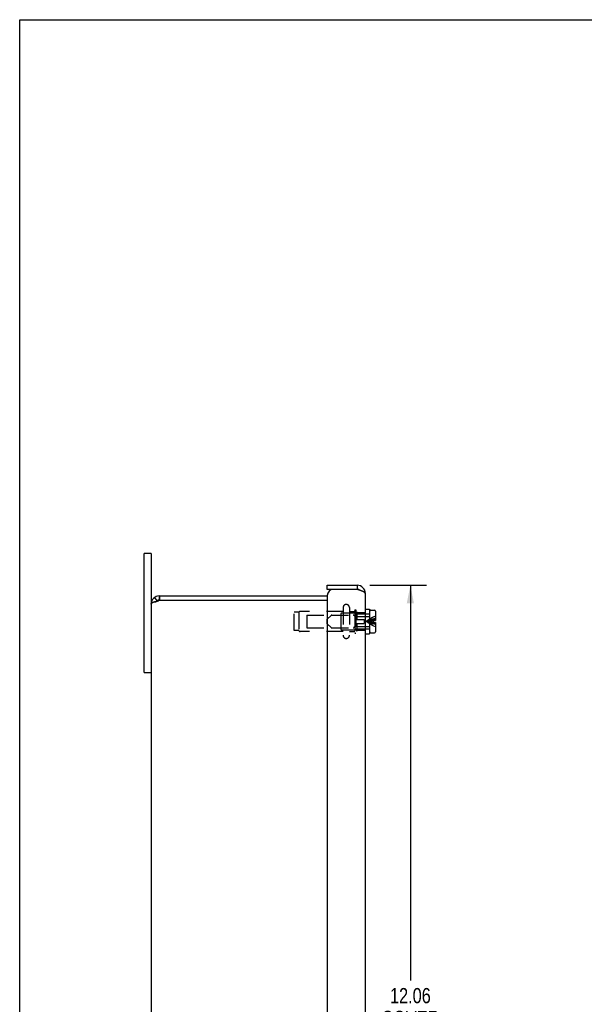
# Model space of a CAD drawing. Header units: inches. Extents: x 0 to 44.7, y 0 to 28.9.
# Tile 3 of 6: x 0 to 8.3, y 14.5 to 28.9. Entities that reach past the tile are written whole.
import ezdxf

# ---------------------------------------------------------------- set-up
doc = ezdxf.new("R2010")
doc.units = ezdxf.units.IN
doc.header["$LTSCALE"] = 2.460526
doc.header["$MEASUREMENT"] = 0
doc.linetypes.add('HIDDEN', pattern=[0.2, 0.1, -0.1])
doc.layers.get('0').update_dxf_attribs({"linetype": 'CONTINUOUS'})
doc.layers.add('DEFAULT_2', color=8, linetype='HIDDEN')
doc.layers.add('DIMENSIONS', color=7, linetype='CONTINUOUS')
doc.styles.get("Standard").update_dxf_attribs({"font": 'txt', "width": 0.8})
doc.dimstyles.new('DIMSTYLE_2', dxfattribs={"dimtxt": 0.223684, "dimasz": 0.263158, "dimexe": 0.09, "dimexo": 0.07, "dimgap": 0.0425, "dimtad": 0, "dimtih": 1, "dimtoh": 1, "dimzin": 4, "dimdsep": 46, "dimtxsty": 'Standard', "dimblk": '_FILLED', "dimblk1": '_FILLED', "dimblk2": '_FILLED', "dimcen": 0.09, "dimadec": 0, "dimazin": 0, "dimtfac": 1, "dimtofl": 0, "dimtmove": 0, "dimatfit": 3, "dimldrblk": '_FILLED', "dimfxl": 0, "dimtolj": 1, "dimtzin": 4, "dimarcsym": 0})

# ---------------------------------------------------------------- blocks, each defined once
blk = doc.blocks.new('_FILLED')
at = {"color": 0, "linetype": 'ByBlock'}
blk.add_solid([(0, 0), (-1, 0.2), (-1, -0.2)], dxfattribs=at)
blk = doc.blocks.new('*D2')
at = {"layer": 'DIMENSIONS', "color": 2, "linetype": 'Continuous'}
for p, q in [((5.143, 20.633), (5.978, 20.633)), ((5.741, 20.633), (5.741, 14.825)), ((5.741, 8.57), (5.741, 14.042)), ((5.143, 8.57), (5.978, 8.57))]:
    blk.add_line(p, q, dxfattribs=at)
at = {"layer": 'DIMENSIONS', "color": 2, "linetype": 'Continuous', "xscale": 0.2631578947, "yscale": 0.2631578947, "zscale": 0.2631578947}
for p, rotation in [((5.741, 20.633), 90), ((5.741, 8.57), 270)]:
    blk.add_blockref('_FILLED', p, dxfattribs=dict(at, rotation=rotation))
at = {"layer": 'DIMENSIONS', "color": 2, "linetype": 'Continuous', "insert": (5.741, 14.713), "char_height": 0.2237, "width": 0.89474, "attachment_point": 2, "line_spacing_factor": 0.9}
blk.add_mtext('12.06\\PCOVER', dxfattribs=at)

msp = doc.modelspace()

# ---------------------------------------------------------------- linework, layer by layer
at = {"color": 7, "linetype": 'Continuous'}
for p, q in [((0, 0), (0, 28.9474)), ((0, 28.9474), (44.7368, 28.9474)), ((1.931, 21.1014), (1.827, 21.1014)), ((1.931, 21.1014), (1.931, 20.3564)), ((4.519, 20.5727), (4.519, 20.6327)), ((4.609, 20.5727), (4.519, 20.5727)), ((4.959, 20.6327), (4.959, 20.5727)), ((1.9802, 20.4533), (2.0156, 20.4048)), ((2.051, 20.4764), (2.051, 20.4164)), ((2.051, 20.4164), (2.0545, 20.4164)), ((2.0547, 20.4764), (2.0547, 20.4164)), ((1.9805, 20.3924), (2.0064, 20.3924)), ((5.079, 20.2824), (5.1415, 20.2824)), ((5.1415, 20.2824), (5.1415, 19.9204)), ((5.1615, 20.2684), (5.2145, 20.2684)), ((5.1415, 20.1744), (5.1465, 20.1744)), ((5.1465, 19.9494), (5.1465, 20.2534)), ((5.2295, 20.2534), (5.2295, 20.1179)), ((5.1415, 20.0284), (5.1465, 20.0284)), ((5.1965, 20.1179), (5.1965, 20.0849)), ((5.1965, 20.1179), (5.2295, 20.1179)), ((5.1965, 20.0849), (5.2295, 20.0849)), ((5.2295, 20.0849), (5.2295, 19.9494)), ((5.079, 19.9204), (5.1415, 19.9204)), ((5.1615, 19.9344), (5.2145, 19.9344)), ((1.827, 19.3514), (1.931, 19.3514))]:
    msp.add_line(p, q, dxfattribs=at)
at = {"color": 3, "linetype": 'Continuous'}
for p, q in [((1.827, 19.3514), (1.827, 21.1014)), ((4.519, 20.6327), (4.959, 20.6327)), ((4.959, 20.5727), (4.609, 20.5727)), ((2.051, 20.4764), (4.519, 20.4764)), ((2.0545, 20.4164), (4.519, 20.4164)), ((4.519, 20.4827), (4.519, 8.7202)), ((5.079, 8.6902), (5.079, 20.5127)), ((1.931, 20.3564), (1.931, 8.8464))]:
    msp.add_line(p, q, dxfattribs=at)
for points in [[(4.9961, 20.5607), (4.9901, 20.5627), (4.984, 20.5647), (4.9778, 20.5667), (4.9715, 20.5687), (4.959, 20.5727)], [(5.079, 20.5127), (5.0788, 20.5147), (5.0783, 20.5167), (5.0775, 20.5187), (5.0764, 20.5207), (5.0749, 20.5227), (5.0731, 20.5247), (5.071, 20.5267), (5.0686, 20.5287), (5.0659, 20.5307), (5.0629, 20.5327), (5.0596, 20.5347), (5.0561, 20.5367), (5.0523, 20.5387), (5.0482, 20.5407), (5.0439, 20.5427), (5.0393, 20.5447), (5.0345, 20.5467), (5.0295, 20.5487), (5.0244, 20.5507), (5.019, 20.5527), (5.0135, 20.5547), (5.0078, 20.5567), (5.002, 20.5587), (4.9961, 20.5607)], [(2.051, 20.4116), (2.05, 20.4107), (2.049, 20.4099), (2.0479, 20.4091), (2.0468, 20.4082), (2.0457, 20.4074), (2.0445, 20.4066), (2.0434, 20.4059), (2.0422, 20.4051), (2.0409, 20.4044), (2.0397, 20.4036), (2.0384, 20.4029), (2.0371, 20.4022), (2.0358, 20.4016), (2.0345, 20.4009), (2.0331, 20.4003), (2.0318, 20.3997), (2.0304, 20.3991), (2.029, 20.3985), (2.0276, 20.3979), (2.0262, 20.3974), (2.0247, 20.3969), (2.0233, 20.3964), (2.0218, 20.3959), (2.0204, 20.3955), (2.0189, 20.3951), (2.0175, 20.3947), (2.016, 20.3943), (2.0145, 20.3939), (2.013, 20.3936), (2.0115, 20.3933), (2.0101, 20.393), (2.0086, 20.3927), (2.0071, 20.3925), (2.0056, 20.3923), (2.0042, 20.3921), (2.0027, 20.3919), (2.0012, 20.3918), (1.9998, 20.3917), (1.9983, 20.3916), (1.9969, 20.3915), (1.9955, 20.3914), (1.994, 20.3914), (1.993, 20.3914)], [(1.931, 20.3564), (1.931, 20.3571), (1.9311, 20.3578), (1.9312, 20.3586), (1.9313, 20.3593), (1.9315, 20.36), (1.9318, 20.3607), (1.932, 20.3614), (1.9324, 20.3622), (1.9327, 20.3629), (1.9331, 20.3636), (1.9336, 20.3643), (1.9341, 20.365), (1.9346, 20.3658), (1.9352, 20.3665), (1.9358, 20.3672), (1.9364, 20.3679), (1.9371, 20.3686), (1.9378, 20.3694), (1.9386, 20.3701), (1.9394, 20.3708), (1.9403, 20.3715), (1.9412, 20.3722), (1.9421, 20.373), (1.9431, 20.3737), (1.9441, 20.3744), (1.9451, 20.3751), (1.9462, 20.3758), (1.9473, 20.3766), (1.9485, 20.3773), (1.9497, 20.378), (1.9509, 20.3787), (1.9522, 20.3794), (1.9535, 20.3802), (1.9548, 20.3809), (1.9562, 20.3816), (1.9576, 20.3823), (1.959, 20.383), (1.9605, 20.3838), (1.962, 20.3845), (1.9635, 20.3852), (1.9651, 20.3859), (1.9667, 20.3866), (1.9683, 20.3874), (1.97, 20.3881), (1.9717, 20.3888), (1.9734, 20.3895), (1.9751, 20.3902), (1.9769, 20.391), (1.9787, 20.3917), (1.9805, 20.3924)], [(1.993, 20.3914), (1.9926, 20.3914), (1.9912, 20.3914), (1.9898, 20.3915), (1.9885, 20.3915), (1.9871, 20.3916), (1.9857, 20.3917), (1.9844, 20.3919), (1.9831, 20.392), (1.9818, 20.3922), (1.9805, 20.3924)]]:
    msp.add_lwpolyline(points, dxfattribs=at)
for centre, radius, start, end in [((4.609, 20.4827), 0.09, 90, 180), ((4.959, 20.5127), 0.12, 0, 90), ((2.051, 20.3564), 0.12, 90, 180), ((2.0084, 20.4464), 0.055, 320.69801, 326.94427)]:
    msp.add_arc(centre, radius, start, end, dxfattribs=at)
at = {"color": 7, "linetype": 'Continuous'}
for centre, radius, start, end in [((4.959, 20.5127), 0.06, 54.21871, 90), ((2.051, 20.3564), 0.06, 90, 143.12347), ((5.1615, 20.2534), 0.015, 90, 180), ((5.2145, 20.2534), 0.015, 0, 90), ((5.1615, 19.9494), 0.015, 180, 270), ((5.2145, 19.9494), 0.015, 270, 360)]:
    msp.add_arc(centre, radius, start, end, dxfattribs=at)
at = {"layer": 'DEFAULT_2', "color": 8, "linetype": 'HIDDEN'}
for p, q in [((4.7525, 20.3052), (4.7525, 19.8977)), ((4.845, 20.3052), (4.845, 19.8977)), ((4.923, 20.2714), (4.923, 19.9314)), ((4.923, 20.2714), (4.941, 20.2714)), ((4.941, 20.2714), (4.941, 19.9314)), ((4.0325, 19.9664), (4.0325, 20.2364)), ((4.1015, 20.2364), (4.0325, 20.2364)), ((4.1015, 20.2364), (4.1015, 19.9664)), ((4.7525, 20.2474), (4.1194, 20.2474)), ((4.221, 20.1964), (4.221, 20.0064)), ((4.221, 20.1964), (4.721, 20.1964)), ((4.5195, 20.1344), (4.5761, 20.191)), ((4.5195, 20.0684), (4.5195, 20.1344)), ((4.5867, 20.1954), (4.9003, 20.1954)), ((4.721, 20.2164), (4.721, 19.9864)), ((4.731, 20.2264), (4.941, 20.2264)), ((4.845, 20.2474), (4.913, 20.2474)), ((4.9231, 20.1788), (4.9109, 20.191)), ((4.9315, 20.2219), (4.954, 20.2444)), ((4.9315, 20.1314), (4.9315, 20.2219)), ((4.9315, 20.2114), (5.1415, 20.2114)), ((4.9315, 20.1314), (5.0615, 20.1314)), ((4.9337, 20.1744), (5.1415, 20.1744)), ((4.954, 20.2444), (4.954, 20.1314)), ((4.954, 20.2314), (5.079, 20.2314)), ((5.0615, 20.1314), (5.0615, 20.0714)), ((4.221, 20.0064), (4.721, 20.0064)), ((4.5195, 20.0684), (4.5761, 20.0118)), ((4.5867, 20.0074), (4.9003, 20.0074)), ((4.731, 19.9764), (4.941, 19.9764)), ((4.9231, 20.024), (4.9109, 20.0118)), ((4.9315, 19.9809), (4.9315, 20.0714)), ((4.9315, 20.0714), (5.0615, 20.0714)), ((4.9315, 19.9914), (5.1415, 19.9914)), ((4.9315, 19.9809), (4.954, 19.9584)), ((4.9337, 20.0284), (5.1415, 20.0284)), ((4.954, 20.0714), (4.954, 19.9584)), ((5.161, 20.1108), (5.1435, 20.1086)), ((5.161, 20.092), (5.1435, 20.0942)), ((4.1015, 19.9664), (4.0325, 19.9664)), ((4.7525, 19.9554), (4.1194, 19.9554)), ((4.845, 19.9554), (4.913, 19.9554)), ((4.923, 19.9314), (4.941, 19.9314)), ((4.954, 19.9714), (5.079, 19.9714))]:
    msp.add_line(p, q, dxfattribs=at)
for points in [[(5.2295, 20.1484), (5.2057, 20.1421), (5.1824, 20.1352), (5.1593, 20.1276), (5.1367, 20.1195), (5.1144, 20.1108), (5.0925, 20.1014)], [(5.1593, 20.1461), (5.1367, 20.1322), (5.1144, 20.1173), (5.0925, 20.1014)], [(5.2295, 20.1291), (5.2057, 20.1254), (5.1824, 20.1213), (5.1593, 20.1168), (5.1367, 20.1121), (5.1144, 20.1069), (5.0925, 20.1014)], [(5.2295, 20.1814), (5.2057, 20.1707), (5.1824, 20.1589), (5.1593, 20.1461)], [(5.1435, 20.1086), (5.1263, 20.1064), (5.1093, 20.1039), (5.0925, 20.1014)], [(5.1435, 20.0942), (5.1263, 20.0965), (5.1093, 20.0989), (5.0925, 20.1014)], [(5.2295, 20.0737), (5.2057, 20.0775), (5.1824, 20.0815), (5.1593, 20.086), (5.1367, 20.0908), (5.1144, 20.0959), (5.0925, 20.1014)], [(5.2295, 20.0544), (5.2057, 20.0607), (5.1824, 20.0676), (5.1593, 20.0752), (5.1367, 20.0833), (5.1144, 20.0921), (5.0925, 20.1014)], [(5.1593, 20.0568), (5.1367, 20.0706), (5.1144, 20.0855), (5.0925, 20.1014)], [(5.2295, 20.0214), (5.2057, 20.0322), (5.1824, 20.0439), (5.1593, 20.0568)], [(5.1965, 20.1148), (5.1786, 20.1128), (5.161, 20.1108)], [(5.1965, 20.0881), (5.1786, 20.09), (5.161, 20.092)]]:
    msp.add_lwpolyline(points, dxfattribs=at)
for centre, radius, start, end in [((4.7988, 20.3052), 0.0462, 0, 180), ((4.1194, 20.2274), 0.02, 90, 153.25632), ((4.5867, 20.1804), 0.015, 90, 135), ((4.731, 20.2164), 0.01, 90, 180.00004), ((4.9003, 20.1804), 0.015, 45.00006, 90), ((4.913, 20.2574), 0.01, 270, 359.99996), ((4.9337, 20.1894), 0.015, 225.00006, 270), ((4.5867, 20.0224), 0.015, 225, 270), ((4.731, 19.9864), 0.01, 179.99996, 270), ((4.9003, 20.0224), 0.015, 270, 314.99994), ((4.9337, 20.0134), 0.015, 90, 134.99994), ((4.1194, 19.9754), 0.02, 206.74368, 270), ((4.7988, 19.8977), 0.0462, 180, 360), ((4.913, 19.9454), 0.01, 0.00004, 90)]:
    msp.add_arc(centre, radius, start, end, dxfattribs=at)

# ---------------------------------------------------------------- dimensions: what is measured, and where the dimension line sits
at = {"layer": 'DIMENSIONS', "color": 2, "linetype": 'Continuous'}
dim = msp.add_linear_dim(base=(5.7415, 8.5702), p1=(5.0732, 20.6327), p2=(5.0732, 8.5702), angle=270, text='<>\\PCOVER', dimstyle='DIMSTYLE_2', dxfattribs=at)
dim.commit()
dim.dimension.update_dxf_attribs({"geometry": '*D2', "text_midpoint": (5.7415, 14.4336), "dimtype": 160})

doc.saveas('drawing.dxf')
